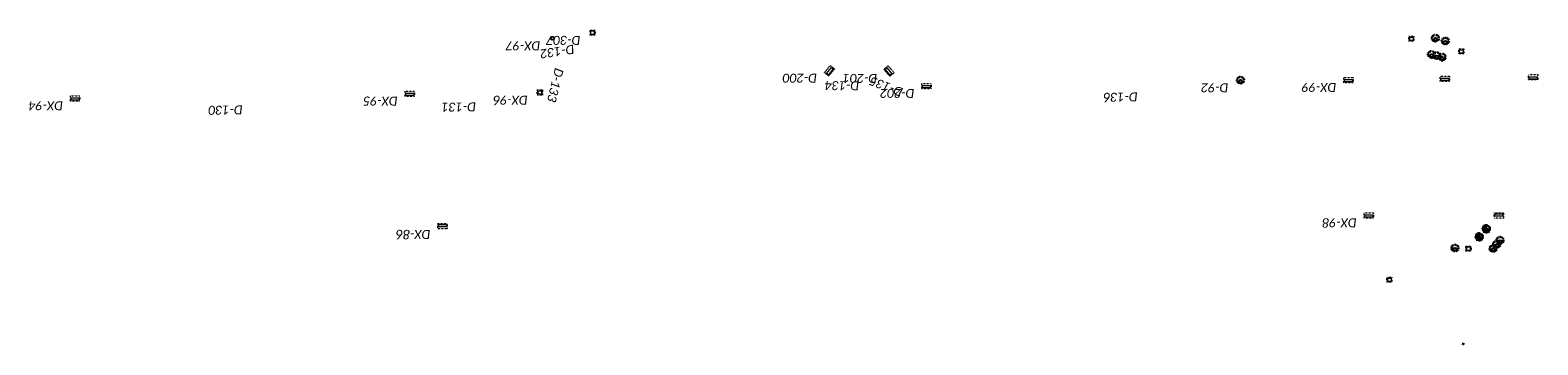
# Model space of a CAD drawing. Header units: feet. Extents: x 2474698 to 2485266, y 499169 to 501466.
# Tile 14 of 19: x 2481611 to 2482603, y 500009 to 500216. Entities that reach past the tile are written whole.
import ezdxf
from ezdxf.enums import TextEntityAlignment as Align

# ---------------------------------------------------------------- set-up
doc = ezdxf.new("R2010")
doc.units = ezdxf.units.FT
doc.header["$MEASUREMENT"] = 0
for name, pattern in [('DGN Style 2', [0.017105, 0.010263, -0.006842]), ('DGN Style 6', [6.093386, 0.003204, -1.281469, 2.242571, -1.281469, 0.003204, -1.281469]), ('drainage01', [1.6, 0.85, -0.75]), ('OhDOT_USTN2', [0.11, 0.069, -0.041])]:
    doc.linetypes.add(name, pattern=pattern)
for name, color, linetype in [('DR_P_Cells', 151, 'Continuous'), ('DR_P_Text', 7, 'Continuous'), ('DR_X_Cells', 151, 'OhDOT_USTN2')]:
    doc.layers.add(name, color=color, linetype=linetype)
doc.layers.add('DR_X_GenericNode', color=151, linetype='DGN Style 2', lineweight=0)
doc.styles.add('Style-Calibri IF', font='calibrii.ttf')

# ---------------------------------------------------------------- blocks, each defined once
blk = doc.blocks.new('MH3-48D-A')
at = {"layer": 'DR_P_Cells', "linetype": 'Continuous', "lineweight": 0}
blk.add_hatch(color=151, dxfattribs=at).paths.add_polyline_path([(0, -1.75, -1), (0, 0.25)])
at = {"layer": 'Defpoints', "color": 61, "linetype": 'DGN Style 6', "lineweight": 53}
blk.add_circle((0, 0), 2, dxfattribs=at)
at = {"layer": 'Defpoints', "color": 20, "linetype": 'drainage01', "lineweight": 0}
blk.add_circle((0, 0), 2, dxfattribs=at)
at = {"layer": 'DR_P_Cells', "color": 151, "linetype": 'Continuous', "lineweight": 0}
for centre, radius in [((0, 0), 2.42), ((0, -0.75), 1)]:
    blk.add_circle(centre, radius, dxfattribs=at)
blk = doc.blocks.new('MH-3-048Base-X-Plan_58')
at = {"layer": 'DR_X_Cells'}
for radius in [2.42, 2]:
    blk.add_circle((0, 0), radius, dxfattribs=at)
at = {"layer": 'DR_X_Cells', "linetype": 'Continuous'}
blk.add_circle((0, -0.86), 0.99, dxfattribs=at)
blk = doc.blocks.new('MH-3-048Base-X-Plan_59')
at = {"layer": 'DR_X_Cells'}
for radius in [2.42, 2]:
    blk.add_circle((0, 0), radius, dxfattribs=at)
at = {"layer": 'DR_X_Cells', "linetype": 'Continuous'}
blk.add_circle((0, -0.86), 0.99, dxfattribs=at)
blk = doc.blocks.new('MH-3-048Base-X-Plan_60')
at = {"layer": 'DR_X_Cells'}
for radius in [2.42, 2]:
    blk.add_circle((0, 0), radius, dxfattribs=at)
at = {"layer": 'DR_X_Cells', "linetype": 'Continuous'}
blk.add_circle((0, -0.86), 0.99, dxfattribs=at)
blk = doc.blocks.new('MH-3-048Base-X-Plan_61')
at = {"layer": 'DR_X_Cells'}
for radius in [2.42, 2]:
    blk.add_circle((0, 0), radius, dxfattribs=at)
at = {"layer": 'DR_X_Cells', "linetype": 'Continuous'}
blk.add_circle((0, -0.86), 0.99, dxfattribs=at)
blk = doc.blocks.new('MH-3-048Base-X-Plan_62')
at = {"layer": 'DR_X_Cells'}
for radius in [2.42, 2]:
    blk.add_circle((0, 0), radius, dxfattribs=at)
at = {"layer": 'DR_X_Cells', "linetype": 'Continuous'}
blk.add_circle((0, -0.86), 0.99, dxfattribs=at)
blk = doc.blocks.new('MH-3-048Base-X-Plan_63')
at = {"layer": 'DR_X_Cells'}
for radius in [2.42, 2]:
    blk.add_circle((0, 0), radius, dxfattribs=at)
at = {"layer": 'DR_X_Cells', "linetype": 'Continuous'}
blk.add_circle((0, -0.86), 0.99, dxfattribs=at)
blk = doc.blocks.new('MH-3-048Base-X-Plan_87')
at = {"layer": 'DR_X_Cells'}
for radius in [2.42, 2]:
    blk.add_circle((0, 0), radius, dxfattribs=at)
at = {"layer": 'DR_X_Cells', "linetype": 'Continuous'}
blk.add_circle((0, -0.86), 0.99, dxfattribs=at)
blk = doc.blocks.new('MH-3-048Base-X-Plan_88')
at = {"layer": 'DR_X_Cells'}
for radius in [2.42, 2]:
    blk.add_circle((0, 0), radius, dxfattribs=at)
at = {"layer": 'DR_X_Cells', "linetype": 'Continuous'}
blk.add_circle((0, -0.86), 0.99, dxfattribs=at)
blk = doc.blocks.new('MH-3-048Base-X-Plan_89')
at = {"layer": 'DR_X_Cells'}
for radius in [2.42, 2]:
    blk.add_circle((0, 0), radius, dxfattribs=at)
at = {"layer": 'DR_X_Cells', "linetype": 'Continuous'}
blk.add_circle((0, -0.86), 0.99, dxfattribs=at)
blk = doc.blocks.new('MH-3-048Base-X-Plan_90')
at = {"layer": 'DR_X_Cells'}
for radius in [2.42, 2]:
    blk.add_circle((0, 0), radius, dxfattribs=at)
at = {"layer": 'DR_X_Cells', "linetype": 'Continuous'}
blk.add_circle((0, -0.86), 0.99, dxfattribs=at)
blk = doc.blocks.new('MH-3-048Base-X-Plan_91')
at = {"layer": 'DR_X_Cells'}
for radius in [2.42, 2]:
    blk.add_circle((0, 0), radius, dxfattribs=at)
at = {"layer": 'DR_X_Cells', "linetype": 'Continuous'}
blk.add_circle((0, -0.86), 0.99, dxfattribs=at)
blk = doc.blocks.new('MH-3-048Base-X-Plan_92')
at = {"layer": 'DR_X_Cells'}
for radius in [2.42, 2]:
    blk.add_circle((0, 0), radius, dxfattribs=at)
at = {"layer": 'DR_X_Cells', "linetype": 'Continuous'}
blk.add_circle((0, -0.86), 0.99, dxfattribs=at)
blk = doc.blocks.new('CB-7-X-Plan_4')
at = {"layer": 'DR_X_Cells', "color": 151, "lineweight": 0}
blk.add_circle((0, 0), 1.25, dxfattribs=at)
at = {"layer": 'DR_X_Cells', "color": 151, "linetype": 'Continuous', "lineweight": 0}
blk.add_circle((0, 0), 0.917, dxfattribs=at)
blk = doc.blocks.new('CB-3-X-Plan_52')
at = {"layer": 'DR_X_Cells', "color": 151, "lineweight": 13, "flags": 128}
blk.add_lwpolyline([(2.08, 3.04), (2.08, -3.04), (-1.5, -3.04), (-1.5, 3.04)], close=True, dxfattribs=at)
at = {"layer": 'DR_X_Cells', "color": 151, "linetype": 'Continuous', "lineweight": 0, "flags": 128}
blk.add_lwpolyline([(1.47, 2.6), (1.47, -2.6), (-0.08, -2.6), (-0.08, 2.6)], close=True, dxfattribs=at)
blk = doc.blocks.new('CB-3-X-Plan_53')
at = {"layer": 'DR_X_Cells', "color": 151, "lineweight": 13, "flags": 128}
blk.add_lwpolyline([(2.08, 3.04), (2.08, -3.04), (-1.5, -3.04), (-1.5, 3.04)], close=True, dxfattribs=at)
at = {"layer": 'DR_X_Cells', "color": 151, "linetype": 'Continuous', "lineweight": 0, "flags": 128}
blk.add_lwpolyline([(1.47, 2.6), (1.47, -2.6), (-0.08, -2.6), (-0.08, 2.6)], close=True, dxfattribs=at)
blk = doc.blocks.new('CB-3-X-Plan_54')
at = {"layer": 'DR_X_Cells', "color": 151, "lineweight": 13, "flags": 128}
blk.add_lwpolyline([(2.08, 3.04), (2.08, -3.04), (-1.5, -3.04), (-1.5, 3.04)], close=True, dxfattribs=at)
at = {"layer": 'DR_X_Cells', "color": 151, "linetype": 'Continuous', "lineweight": 0, "flags": 128}
blk.add_lwpolyline([(1.47, 2.6), (1.47, -2.6), (-0.08, -2.6), (-0.08, 2.6)], close=True, dxfattribs=at)
blk = doc.blocks.new('CB-3-X-Plan_76')
at = {"layer": 'DR_X_Cells', "color": 151, "lineweight": 13, "flags": 128}
blk.add_lwpolyline([(2.08, 3.04), (2.08, -3.04), (-1.5, -3.04), (-1.5, 3.04)], close=True, dxfattribs=at)
at = {"layer": 'DR_X_Cells', "color": 151, "linetype": 'Continuous', "lineweight": 0, "flags": 128}
blk.add_lwpolyline([(1.47, 2.6), (1.47, -2.6), (-0.08, -2.6), (-0.08, 2.6)], close=True, dxfattribs=at)
blk = doc.blocks.new('CB-3-X-Plan_77')
at = {"layer": 'DR_X_Cells', "color": 151, "lineweight": 13, "flags": 128}
blk.add_lwpolyline([(2.08, 3.04), (2.08, -3.04), (-1.5, -3.04), (-1.5, 3.04)], close=True, dxfattribs=at)
at = {"layer": 'DR_X_Cells', "color": 151, "linetype": 'Continuous', "lineweight": 0, "flags": 128}
blk.add_lwpolyline([(1.47, 2.6), (1.47, -2.6), (-0.08, -2.6), (-0.08, 2.6)], close=True, dxfattribs=at)
blk = doc.blocks.new('CB-3-X-Plan_78')
at = {"layer": 'DR_X_Cells', "color": 151, "lineweight": 13, "flags": 128}
blk.add_lwpolyline([(2.08, 3.04), (2.08, -3.04), (-1.5, -3.04), (-1.5, 3.04)], close=True, dxfattribs=at)
at = {"layer": 'DR_X_Cells', "color": 151, "linetype": 'Continuous', "lineweight": 0, "flags": 128}
blk.add_lwpolyline([(1.47, 2.6), (1.47, -2.6), (-0.08, -2.6), (-0.08, 2.6)], close=True, dxfattribs=at)
blk = doc.blocks.new('CB-3-X-Plan_79')
at = {"layer": 'DR_X_Cells', "color": 151, "lineweight": 13, "flags": 128}
blk.add_lwpolyline([(2.08, 3.04), (2.08, -3.04), (-1.5, -3.04), (-1.5, 3.04)], close=True, dxfattribs=at)
at = {"layer": 'DR_X_Cells', "color": 151, "linetype": 'Continuous', "lineweight": 0, "flags": 128}
blk.add_lwpolyline([(1.47, 2.6), (1.47, -2.6), (-0.08, -2.6), (-0.08, 2.6)], close=True, dxfattribs=at)
blk = doc.blocks.new('CB-3-X-Plan_80')
at = {"layer": 'DR_X_Cells', "color": 151, "lineweight": 13, "flags": 128}
blk.add_lwpolyline([(2.08, 3.04), (2.08, -3.04), (-1.5, -3.04), (-1.5, 3.04)], close=True, dxfattribs=at)
at = {"layer": 'DR_X_Cells', "color": 151, "linetype": 'Continuous', "lineweight": 0, "flags": 128}
blk.add_lwpolyline([(1.47, 2.6), (1.47, -2.6), (-0.08, -2.6), (-0.08, 2.6)], close=True, dxfattribs=at)
blk = doc.blocks.new('CB-3-X-Plan_81')
at = {"layer": 'DR_X_Cells', "color": 151, "lineweight": 13, "flags": 128}
blk.add_lwpolyline([(2.08, 3.04), (2.08, -3.04), (-1.5, -3.04), (-1.5, 3.04)], close=True, dxfattribs=at)
at = {"layer": 'DR_X_Cells', "color": 151, "linetype": 'Continuous', "lineweight": 0, "flags": 128}
blk.add_lwpolyline([(1.47, 2.6), (1.47, -2.6), (-0.08, -2.6), (-0.08, 2.6)], close=True, dxfattribs=at)
blk = doc.blocks.new('CB-3-X-Plan_82')
at = {"layer": 'DR_X_Cells', "color": 151, "lineweight": 13, "flags": 128}
blk.add_lwpolyline([(2.08, 3.04), (2.08, -3.04), (-1.5, -3.04), (-1.5, 3.04)], close=True, dxfattribs=at)
at = {"layer": 'DR_X_Cells', "color": 151, "linetype": 'Continuous', "lineweight": 0, "flags": 128}
blk.add_lwpolyline([(1.47, 2.6), (1.47, -2.6), (-0.08, -2.6), (-0.08, 2.6)], close=True, dxfattribs=at)
blk = doc.blocks.new('CB-3-X-Plan_83')
at = {"layer": 'DR_X_Cells', "color": 151, "lineweight": 13, "flags": 128}
blk.add_lwpolyline([(2.08, 3.04), (2.08, -3.04), (-1.5, -3.04), (-1.5, 3.04)], close=True, dxfattribs=at)
at = {"layer": 'DR_X_Cells', "color": 151, "linetype": 'Continuous', "lineweight": 0, "flags": 128}
blk.add_lwpolyline([(1.47, 2.6), (1.47, -2.6), (-0.08, -2.6), (-0.08, 2.6)], close=True, dxfattribs=at)
blk = doc.blocks.new('CB-2-2B-X-Plan_63')
at = {"layer": 'DR_X_Cells', "color": 151, "lineweight": 0, "flags": 128}
blk.add_lwpolyline([(1.67, 1.67), (1.67, -1.67), (-1.67, -1.67), (-1.67, 1.67)], close=True, dxfattribs=at)
at = {"layer": 'DR_X_Cells', "color": 151, "linetype": 'Continuous', "lineweight": 0, "flags": 128}
blk.add_lwpolyline([(1.15, 1.15), (1.15, -1.15), (-1.15, -1.15), (-1.15, 1.15)], close=True, dxfattribs=at)
blk = doc.blocks.new('CB-2-2B-X-Plan_64')
at = {"layer": 'DR_X_Cells', "color": 151, "lineweight": 0, "flags": 128}
blk.add_lwpolyline([(1.67, 1.67), (1.67, -1.67), (-1.67, -1.67), (-1.67, 1.67)], close=True, dxfattribs=at)
at = {"layer": 'DR_X_Cells', "color": 151, "linetype": 'Continuous', "lineweight": 0, "flags": 128}
blk.add_lwpolyline([(1.15, 1.15), (1.15, -1.15), (-1.15, -1.15), (-1.15, 1.15)], close=True, dxfattribs=at)
blk = doc.blocks.new('CB-2-2B-X-Plan_81')
at = {"layer": 'DR_X_Cells', "color": 151, "lineweight": 0, "flags": 128}
blk.add_lwpolyline([(1.67, 1.67), (1.67, -1.67), (-1.67, -1.67), (-1.67, 1.67)], close=True, dxfattribs=at)
at = {"layer": 'DR_X_Cells', "color": 151, "linetype": 'Continuous', "lineweight": 0, "flags": 128}
blk.add_lwpolyline([(1.15, 1.15), (1.15, -1.15), (-1.15, -1.15), (-1.15, 1.15)], close=True, dxfattribs=at)
blk = doc.blocks.new('CB-2-2B-X-Plan_82')
at = {"layer": 'DR_X_Cells', "color": 151, "lineweight": 0, "flags": 128}
blk.add_lwpolyline([(1.67, 1.67), (1.67, -1.67), (-1.67, -1.67), (-1.67, 1.67)], close=True, dxfattribs=at)
at = {"layer": 'DR_X_Cells', "color": 151, "linetype": 'Continuous', "lineweight": 0, "flags": 128}
blk.add_lwpolyline([(1.15, 1.15), (1.15, -1.15), (-1.15, -1.15), (-1.15, 1.15)], close=True, dxfattribs=at)
blk = doc.blocks.new('CB-2-2B-X-Plan_83')
at = {"layer": 'DR_X_Cells', "color": 151, "lineweight": 0, "flags": 128}
blk.add_lwpolyline([(1.67, 1.67), (1.67, -1.67), (-1.67, -1.67), (-1.67, 1.67)], close=True, dxfattribs=at)
at = {"layer": 'DR_X_Cells', "color": 151, "linetype": 'Continuous', "lineweight": 0, "flags": 128}
blk.add_lwpolyline([(1.15, 1.15), (1.15, -1.15), (-1.15, -1.15), (-1.15, 1.15)], close=True, dxfattribs=at)
blk = doc.blocks.new('CB-2-2B-X-Plan_84')
at = {"layer": 'DR_X_Cells', "color": 151, "lineweight": 0, "flags": 128}
blk.add_lwpolyline([(1.67, 1.67), (1.67, -1.67), (-1.67, -1.67), (-1.67, 1.67)], close=True, dxfattribs=at)
at = {"layer": 'DR_X_Cells', "color": 151, "linetype": 'Continuous', "lineweight": 0, "flags": 128}
blk.add_lwpolyline([(1.15, 1.15), (1.15, -1.15), (-1.15, -1.15), (-1.15, 1.15)], close=True, dxfattribs=at)
blk = doc.blocks.new('GenericNode-X-Plan_7')
at = {"layer": 'DR_X_GenericNode', "flags": 128}
blk.add_lwpolyline([(-0.5, 0.5), (0.5, 0.5), (0.5, -0.5), (-0.5, -0.5)], close=True, dxfattribs=at)

msp = doc.modelspace()

# ---------------------------------------------------------------- block references
at = {"layer": 'DR_P_Cells', "color": 151, "linetype": 'Continuous', "lineweight": 0}
for p in [(2482569.35, 500085.28), (2482564.71, 500079.98)]:
    msp.add_blockref('MH3-48D-A', p, dxfattribs=at)
at = {"layer": 'DR_X_Cells', "color": 151, "lineweight": 0}
for name, p in [('CB-2-2B-X-Plan_81', (2481980.95, 500214.25)), ('CB-7-X-Plan_4', (2481954.5, 500210.62)), ('CB-2-2B-X-Plan_84', (2482520.05, 500210.25)), ('CB-2-2B-X-Plan_83', (2482552.85, 500201.92)), ('CB-2-2B-X-Plan_82', (2481946.22, 500174.89)), ('CB-2-2B-X-Plan_64', (2482557.61, 500072.16)), ('CB-2-2B-X-Plan_63', (2482505.56, 500051.71))]:
    msp.add_blockref(name, p, dxfattribs=at)
at = {"layer": 'DR_X_Cells'}
for name, p in [('MH-3-048Base-X-Plan_92', (2482535.82, 500210.69)), ('MH-3-048Base-X-Plan_91', (2482542.33, 500208.79)), ('MH-3-048Base-X-Plan_88', (2482533.24, 500199.97)), ('MH-3-048Base-X-Plan_89', (2482536.71, 500199.17)), ('MH-3-048Base-X-Plan_90', (2482540.21, 500198.22)), ('MH-3-048Base-X-Plan_87', (2482407.51, 500183.05)), ('MH-3-048Base-X-Plan_60', (2482569.35, 500085.28)), ('MH-3-048Base-X-Plan_59', (2482564.71, 500079.98)), ('MH-3-048Base-X-Plan_62', (2482576.14, 500075.05)), ('MH-3-048Base-X-Plan_63', (2482578.34, 500077.68)), ('MH-3-048Base-X-Plan_58', (2482548.72, 500072.65)), ('MH-3-048Base-X-Plan_61', (2482573.88, 500072.29))]:
    msp.add_blockref(name, p, dxfattribs=at)
at = {"layer": 'DR_X_Cells', "color": 151, "lineweight": 13}
for name, p, rotation in [('CB-3-X-Plan_78', (2482136.66, 500189.38), 321.2566617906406), ('CB-3-X-Plan_79', (2482176.31, 500189.22), 220.5715085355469), ('CB-3-X-Plan_82', (2482542.01, 500184.17), 270.0000025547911), ('CB-3-X-Plan_83', (2482600.22, 500185.23), 269.9999782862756), ('CB-3-X-Plan_77', (2481860.62, 500174.35), 270.0002303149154), ('CB-3-X-Plan_80', (2482200.81, 500179.4), 269.9999743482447), ('CB-3-X-Plan_81', (2482478.57, 500183.33), 269.9999732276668), ('CB-3-X-Plan_76', (2481640.32, 500171.28), 269.9999866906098), ('CB-3-X-Plan_52', (2481882.18, 500086.62), 90.00002264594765), ('CB-3-X-Plan_53', (2482491.99, 500094.27), 269.9999386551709), ('CB-3-X-Plan_54', (2482577.52, 500093.67), 89.99998308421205)]:
    msp.add_blockref(name, p, dxfattribs=dict(at, rotation=rotation))
at = {"layer": 'DR_X_GenericNode'}
msp.add_blockref('GenericNode-X-Plan_7', (2482553.99, 500009.42), dxfattribs=at)

# ---------------------------------------------------------------- texts
at = {"layer": 'DR_P_Text', "linetype": 'Continuous', "lineweight": 0, "style": 'Style-Calibri IF'}
for s, rotation, p in [('DX-97', 180, (2481946.5, 500202.62)), ('D-132', 188.41978, (2481969.35, 500200.55)), ('D-307', 180, (2481972.95, 500206.25)), ('D-133', 256.39436, (2481962, 500190.06)), ('D-200', 180, (2482128.66, 500181.38)), ('D-201', 180, (2482168.31, 500181.22)), ('D-134', 179.70031, (2482156.44, 500176.39)), ('D-135', 158.68127, (2482183.67, 500171.98)), ('D-202', 180, (2482192.81, 500171.4)), ('D-92', 180, (2482399.51, 500175.05)), ('DX-99', 180, (2482470.57, 500175.33)), ('DX-94', 180, (2481632.32, 500163.28)), ('D-130', 180.81552, (2481750.64, 500160.53)), ('DX-95', 180, (2481852.62, 500166.35)), ('D-131', 180.57619, (2481904.23, 500162.47)), ('DX-96', 180, (2481938.22, 500166.89)), ('D-136', 180.82654, (2482339.86, 500169.07)), ('DX-98', 180, (2482483.99, 500086.27)), ('DX-86', 180, (2481874.18, 500078.62))]:
    msp.add_text(s, height=5.905, rotation=rotation, dxfattribs=at).set_placement(p, align=Align.TOP_LEFT)

doc.saveas('drawing.dxf')
